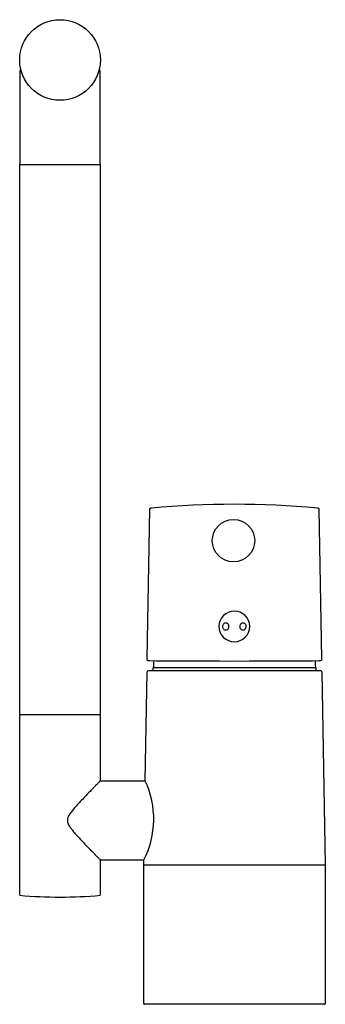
# Model space of a CAD drawing. Header units: millimetres. Extents: x -62 to 26, y 0 to 282.
import ezdxf

# ---------------------------------------------------------------- set-up
doc = ezdxf.new("R2010")
doc.units = ezdxf.units.MM
doc.header["$MEASUREMENT"] = 0
doc.layers.add('PLANNING', color=1, linetype='Continuous')

# ---------------------------------------------------------------- blocks, each defined once
blk = doc.blocks.new('96200000_f')
at = {"layer": 'PLANNING'}
for p, q in [((-61.5, 267.85), (-61.5, 241.05)), ((-61.15, 267.85), (-61.5, 267.85)), ((-38.5, 267.85), (-38.85, 267.85)), ((-38.5, 241.05), (-38.5, 267.85)), ((-61.5, 83.05), (-61.5, 241.03)), ((-61.3, 240.85), (-38.7, 240.85)), ((-38.5, 241.03), (-38.5, 83.05)), ((4.34, 108.37), (4.34, 108.39)), ((23.4, 96.5), (-23.4, 96.5)), ((-23.4, 96.5), (-23.4, 95.6)), ((-22.95, 96.5), (-23.25, 96.8)), ((22.95, 96.5), (23.25, 96.8)), ((23.4, 95.6), (23.4, 96.5)), ((-25.57, 64.05), (-25.02, 95.4)), ((24.82, 95.6), (-24.82, 95.6)), ((25.02, 95.4), (26, 40)), ((-38.5, 83.05), (-61.5, 83.05)), ((-61.5, 31.26), (-61.5, 83.05)), ((-38.5, 83.05), (-38.5, 64.05)), ((-38.5, 64.05), (-25.57, 64.05)), ((-25.57, 64.05), (-25.57, 64.05)), ((-38.5, 41.45), (-38.5, 31.26)), ((-38.5, 41.45), (-25.97, 41.45)), ((-26, 40), (-25.97, 41.45)), ((-26, 0.2), (-26, 40)), ((-26, 40), (26, 40)), ((26, 40), (26, 0.2)), ((25.8, 0), (-25.8, 0))]:
    blk.add_line(p, q, dxfattribs=at)
blk.add_lwpolyline([(-16.96, 98.4), (-22.48, 98.45), (-24.36, 98.48), (-24.46, 98.49), (-24.52, 98.49), (-24.57, 98.5), (-24.6, 98.5), (-24.63, 98.51), (-24.66, 98.51), (-24.68, 98.52), (-24.7, 98.52), (-24.71, 98.52), (-24.72, 98.53), (-24.74, 98.53), (-24.75, 98.54), (-24.77, 98.54), (-24.78, 98.55), (-24.79, 98.55), (-24.81, 98.56), (-24.82, 98.56), (-24.83, 98.57), (-24.84, 98.57), (-24.86, 98.58), (-24.87, 98.59), (-24.88, 98.6), (-24.88, 98.6), (-24.89, 98.6), (-24.89, 98.61), (-24.9, 98.61), (-24.9, 98.62), (-24.91, 98.62), (-24.91, 98.62), (-24.92, 98.63), (-24.92, 98.63), (-24.93, 98.64), (-24.93, 98.64), (-24.94, 98.65), (-24.94, 98.65), (-24.94, 98.66), (-24.95, 98.66), (-24.95, 98.67), (-24.95, 98.67), (-24.96, 98.68), (-24.96, 98.68), (-24.97, 98.69), (-24.97, 98.69), (-24.97, 98.7), (-24.98, 98.7), (-24.98, 98.71), (-24.98, 98.71), (-24.98, 98.72), (-24.99, 98.73), (-24.99, 98.73), (-25, 98.74), (-25, 98.76), (-25.01, 98.77), (-25.01, 98.78), (-25.01, 98.8), (-25.02, 98.81), (-25.02, 98.82), (-25.02, 98.84), (-25.03, 98.85), (-25.03, 98.87), (-25.03, 98.88), (-25.03, 98.9), (-25.04, 98.93), (-25.04, 98.96), (-25.04, 98.99), (-25.04, 99.02), (-25.04, 99.16), (-24.29, 141.88), (-24.29, 141.93), (-24.29, 141.96), (-24.29, 141.99), (-24.29, 142.01), (-24.28, 142.04), (-24.28, 142.05), (-24.28, 142.06), (-24.28, 142.08), (-24.28, 142.09), (-24.27, 142.1), (-24.27, 142.11), (-24.27, 142.12), (-24.26, 142.13), (-24.26, 142.14), (-24.25, 142.16), (-24.25, 142.17), (-24.25, 142.18), (-24.24, 142.18), (-24.24, 142.19), (-24.24, 142.19), (-24.24, 142.2), (-24.23, 142.2), (-24.23, 142.21), (-24.23, 142.21), (-24.22, 142.21), (-24.22, 142.22), (-24.22, 142.22), (-24.21, 142.23), (-24.21, 142.23), (-24.21, 142.24), (-24.2, 142.24), (-24.2, 142.24), (-24.2, 142.25), (-24.19, 142.25), (-24.19, 142.26), (-24.18, 142.26), (-24.18, 142.26), (-24.18, 142.27), (-24.17, 142.27), (-24.17, 142.27), (-24.16, 142.28), (-24.16, 142.28), (-24.15, 142.28), (-24.15, 142.29), (-24.15, 142.29), (-24.14, 142.29), (-24.14, 142.3), (-24.13, 142.3), (-24.12, 142.31), (-24.11, 142.31), (-24.09, 142.32), (-24.08, 142.32), (-24.07, 142.33), (-24.06, 142.33), (-24.05, 142.33), (-24.04, 142.34), (-24.03, 142.34), (-24.01, 142.34), (-24, 142.35), (-23.99, 142.35), (-23.96, 142.35), (-23.94, 142.36), (-23.88, 142.36), (-23.83, 142.37, -0.04766), (23.73, 142.37), (23.78, 142.36), (23.84, 142.36), (23.86, 142.35), (23.89, 142.35), (23.9, 142.35), (23.91, 142.34), (23.93, 142.34), (23.94, 142.34), (23.95, 142.33), (23.96, 142.33), (23.97, 142.33), (23.98, 142.32), (23.99, 142.32), (24.01, 142.31), (24.02, 142.31), (24.03, 142.3), (24.04, 142.3), (24.04, 142.29), (24.05, 142.29), (24.05, 142.29), (24.05, 142.28), (24.06, 142.28), (24.06, 142.28), (24.07, 142.27), (24.07, 142.27), (24.08, 142.27), (24.08, 142.26), (24.08, 142.26), (24.09, 142.26), (24.09, 142.25), (24.1, 142.25), (24.1, 142.24), (24.1, 142.24), (24.11, 142.24), (24.11, 142.23), (24.11, 142.23), (24.12, 142.22), (24.12, 142.22), (24.12, 142.21), (24.13, 142.21), (24.13, 142.21), (24.13, 142.2), (24.14, 142.2), (24.14, 142.19), (24.14, 142.19), (24.14, 142.18), (24.15, 142.18), (24.15, 142.17), (24.15, 142.16), (24.16, 142.14), (24.16, 142.13), (24.17, 142.12), (24.17, 142.11), (24.17, 142.1), (24.18, 142.09), (24.18, 142.08), (24.18, 142.06), (24.18, 142.05), (24.18, 142.04), (24.19, 142.01), (24.19, 141.99), (24.19, 141.96), (24.19, 141.93), (24.19, 141.88), (24.94, 99.16), (24.94, 99.02), (24.94, 98.99), (24.94, 98.96), (24.94, 98.92), (24.93, 98.89), (24.93, 98.88), (24.93, 98.86), (24.93, 98.85), (24.92, 98.83), (24.92, 98.82), (24.92, 98.8), (24.91, 98.79), (24.91, 98.78), (24.91, 98.76), (24.9, 98.75), (24.9, 98.74), (24.89, 98.73), (24.89, 98.72), (24.89, 98.71), (24.88, 98.71), (24.88, 98.7), (24.88, 98.7), (24.87, 98.69), (24.87, 98.69), (24.87, 98.68), (24.86, 98.68), (24.86, 98.67), (24.86, 98.67), (24.85, 98.66), (24.85, 98.66), (24.84, 98.65), (24.84, 98.65), (24.84, 98.64), (24.83, 98.64), (24.83, 98.63), (24.82, 98.63), (24.82, 98.62), (24.81, 98.62), (24.81, 98.61), (24.81, 98.61), (24.8, 98.61), (24.8, 98.6), (24.79, 98.6), (24.78, 98.59), (24.78, 98.59), (24.77, 98.59), (24.77, 98.58), (24.76, 98.58), (24.76, 98.58), (24.75, 98.57), (24.73, 98.56), (24.72, 98.56), (24.71, 98.55), (24.7, 98.55), (24.68, 98.54), (24.67, 98.54), (24.65, 98.53), (24.64, 98.53), (24.63, 98.52), (24.61, 98.52), (24.6, 98.52), (24.57, 98.51), (24.53, 98.51), (24.5, 98.5), (24.47, 98.5), (24.42, 98.49), (24.36, 98.49), (24.26, 98.48), (22.38, 98.45), (16.86, 98.4, -0.00121), (-0.05, 98.37, -0.00121), (-16.96, 98.4)], format="xyb", dxfattribs=at)
for centre, radius in [((-50, 270.85), 11.55), ((-0.3, 132.98), 6.07)]:
    blk.add_circle(centre, radius, dxfattribs=at)
for centre, radius, start, end in [((-61.3, 241.05), 0.2, 180.0992, 270), ((-38.7, 241.05), 0.2, 269.9008, 0), ((-0.06, 108.37), 4.4, 0.376, 0.0004), ((0, 96.5), 23.25, 175.173, 179.251), ((0, 96.5), 23.25, 0.749, 4.8308), ((-24.82, 95.4), 0.2, 90, 179.25), ((24.82, 95.4), 0.2, 0.75, 90), ((-48.95, 53.15), 25.8, 333.0165, 24.9835), ((-45.64, 52.75), 2.22, 178.3005, 184.3205), ((-50, 160.75), 130, 264.9249, 275.0751), ((-25.8, 0.2), 0.2, 180, 270), ((25.8, 0.2), 0.2, 270, 0)]:
    blk.add_arc(centre, radius, start, end, dxfattribs=at)
for points, knots in [([(-1.59, 108.35), (-1.59, 108.29), (-1.6, 108.16), (-1.67, 107.91), (-1.84, 107.64), (-2.15, 107.41), (-2.53, 107.33), (-2.9, 107.42), (-3.21, 107.65), (-3.41, 107.98), (-3.48, 108.37), (-3.41, 108.76), (-3.2, 109.09), (-2.88, 109.31), (-2.5, 109.39), (-2.14, 109.3), (-1.84, 109.07), (-1.67, 108.8), (-1.6, 108.55), (-1.59, 108.42), (-1.59, 108.35)], [0, 0, 0, 0, 0.19209, 0.3832, 0.764431, 1.131977, 1.513935, 1.903465, 2.253962, 2.648926, 3.03521, 3.428052, 3.812974, 4.185479, 4.561302, 4.944276, 5.284326, 5.670865, 5.873545, 6.073158, 6.073158, 6.073158, 6.073158]), ([(3.36, 108.35), (3.35, 108.22), (3.3, 107.96), (3.1, 107.63), (2.79, 107.41), (2.43, 107.33), (2.06, 107.41), (1.75, 107.63), (1.57, 107.91), (1.5, 108.17), (1.49, 108.38), (1.51, 108.58), (1.59, 108.84), (1.78, 109.11), (2.1, 109.32), (2.46, 109.38), (2.82, 109.29), (3.12, 109.07), (3.31, 108.74), (3.36, 108.48), (3.36, 108.35)], [0, 0, 0, 0, 0.391323, 0.775858, 1.147105, 1.505826, 1.860365, 2.237847, 2.625324, 2.837348, 3.04249, 3.246645, 3.458026, 3.84758, 4.22704, 4.579262, 4.935308, 5.303716, 5.685074, 6.07313, 6.07313, 6.07313, 6.07313]), ([(-38.51, 64.05), (-38.54, 64.02), (-38.67, 63.89), (-38.9, 63.66), (-39.15, 63.4), (-39.44, 63.09), (-39.82, 62.71), (-40.26, 62.26), (-40.88, 61.62), (-41.98, 60.49), (-43.23, 59.19), (-44.37, 57.96), (-45.24, 57.02), (-46.09, 56.05), (-46.8, 55.16), (-47.19, 54.6), (-47.37, 54.31), (-47.48, 54.12), (-47.55, 53.97), (-47.61, 53.85), (-47.64, 53.77), (-47.68, 53.69), (-47.72, 53.59), (-47.81, 53.3), (-47.86, 53.03), (-47.86, 52.82)], [-29.684707, -29.684707, -29.684707, -29.684707, -29.562758, -29.122373, -28.723259, -28.475961, -27.853164, -27.100384, -26.596376, -25.193136, -22.355112, -21.18332, -20.164652, -18.526387, -17.308502, -16.741149, -16.481371, -16.288648, -16.076334, -15.986735, -15.879718, -15.837648, -15.699316, -15.566591, -14.913403, -14.913403, -14.913403, -14.913403]), ([(-47.86, 52.58), (-47.84, 52.37), (-47.78, 52.09), (-47.66, 51.76), (-47.6, 51.62), (-47.56, 51.54), (-47.54, 51.5), (-47.51, 51.45), (-47.47, 51.37), (-47.37, 51.2), (-47.2, 50.92), (-46.96, 50.57), (-46.72, 50.26), (-46.45, 49.91), (-46.09, 49.47), (-45.56, 48.85), (-44.69, 47.88), (-43.26, 46.35), (-41.79, 44.82), (-40.44, 43.43), (-39.61, 42.59), (-39.03, 41.99), (-38.72, 41.66), (-38.59, 41.54), (-38.5, 41.45)], [-14.680142, -14.680142, -14.680142, -14.680142, -14.033569, -13.816355, -13.651649, -13.576904, -13.541711, -13.515964, -13.396377, -13.287365, -12.90644, -12.416147, -12.02401, -11.731624, -11.070107, -10.33915, -9.266648, -7.166396, -4.072514, -2.881704, -1.364314, -0.536535, -0.377167, 0, 0, 0, 0])]:
    blk.add_open_spline(points, degree=3, knots=knots, dxfattribs=at)

msp = doc.modelspace()

# ---------------------------------------------------------------- block references
msp.add_blockref('96200000_f', (0, 0))

doc.saveas('drawing.dxf')
